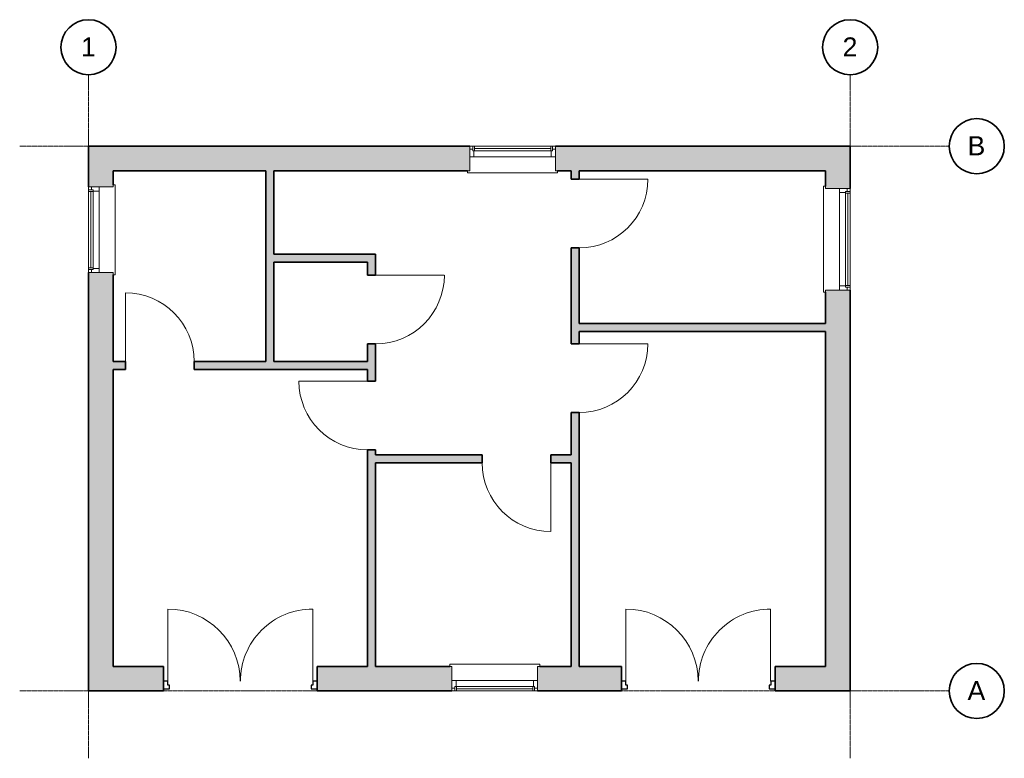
# Model space of a CAD drawing. Header units: millimetres. Extents: x -7736 to 3873, y -9555 to -846.
import ezdxf

# ---------------------------------------------------------------- set-up
doc = ezdxf.new("R2010")
doc.units = ezdxf.units.MM
doc.linetypes.add('Grid Line', pattern=[21, 12, -3, 3, -3])
for name, color, linetype, lineweight in [('A-DOOR', 31, 'Continuous', 18), ('A-DOOR-FRAM', 31, 'Continuous', 25), ('A-GLAZ', 151, 'Continuous', 18), ('A-WALL', 113, 'Continuous', 18), ('A-WALL-PATT', 111, 'Continuous', 18), ('I-WALL', 2, 'Continuous', 18), ('S-GRID', 1, 'Continuous', 9), ('S-GRID-IDEN', 1, 'Continuous', 35)]:
    doc.layers.add(name, color=color, linetype=linetype, lineweight=lineweight)
doc.styles.add('Arial', font='arial.ttf', dxfattribs={"height": 225})

# ---------------------------------------------------------------- blocks, each defined once
blk = doc.blocks.new('IntSgl _1_ - 42 - 810 x 2110mm-348658-Upstairs level Walls')
at = {"layer": 'A-DOOR'}
blk.add_line((405, -48), (405, -857), dxfattribs=at)
blk.add_arc((405, -48), 810, 180, 270, dxfattribs=at)
blk = doc.blocks.new('IntSgl _1_ - 49 - 900 x 1989mm-348771-Upstairs level Walls')
at = {"layer": 'A-DOOR'}
blk.add_line((405, -48), (405, -857), dxfattribs=at)
blk.add_arc((405, -48), 810, 180, 270, dxfattribs=at)
blk = doc.blocks.new('IntSgl _1_ - 49 - 900 x 1989mm-346521-Upstairs level Walls')
at = {"layer": 'A-DOOR'}
blk.add_line((405, -48), (405, -857), dxfattribs=at)
blk.add_arc((405, -48), 810, 180, 270, dxfattribs=at)
blk = doc.blocks.new('IntSgl _1_ - 49 - 900 x 1989mm-349108-Upstairs level Walls')
at = {"layer": 'A-DOOR'}
blk.add_line((405, 47), (405, 857), dxfattribs=at)
blk.add_arc((405, 47), 810, 90, 180, dxfattribs=at)
blk = doc.blocks.new('Concept ExtDbl - 62 - 1810 x 2110mm-439017-Upstairs level Walls')
at = {"layer": 'A-DOOR'}
for p, q in [((-853, -821), (-853, 31)), ((854, -821), (854, 31))]:
    blk.add_line(p, q, dxfattribs=at)
for centre, start, end in [((-853, 31), 270, 0), ((854, 31), 180, 270)]:
    blk.add_arc(centre, 852, start, end, dxfattribs=at)
at = {"layer": 'A-DOOR-FRAM'}
for p, q in [((-834, 120), (-905, 120)), ((-834, 78), (-834, 120)), ((905, 120), (834, 120)), ((834, 120), (834, 78)), ((-905, 31), (-856, 31)), ((-856, 31), (-856, 78)), ((-856, 78), (-834, 78)), ((834, 78), (856, 78)), ((856, 78), (856, 31)), ((856, 31), (905, 31))]:
    blk.add_line(p, q, dxfattribs=at)
blk = doc.blocks.new('Plain Composite - 65 - slim south windows-439018-Upstairs level Walls')
at = {"layer": 'A-GLAZ'}
for p, q in [((215, 153), (-795, 153)), ((-795, 153), (-795, -137)), ((-795, 143), (-795, 25)), ((-795, 119), (-760, 119)), ((180, 153), (-760, 153)), ((-760, 153), (-760, 100)), ((-740, 153), (-740, 100)), ((-740, 127), (160, 127)), ((160, 100), (160, 153)), ((180, 100), (180, 153)), ((180, 119), (215, 119)), ((215, -137), (215, 153)), ((215, 25), (215, 143)), ((215, 29), (-795, 29)), ((-760, 100), (180, 100)), ((-745, 99), (-745, 29)), ((165, 29), (165, 99)), ((-820, -137), (-820, -162)), ((-795, -137), (-820, -137)), ((-820, -162), (240, -162)), ((240, -137), (215, -137)), ((240, -162), (240, -137))]:
    blk.add_line(p, q, dxfattribs=at)
blk = doc.blocks.new('Plain Composite - 65 - slim south windows-359051-Upstairs level Walls')
at = {"layer": 'A-GLAZ'}
for p, q in [((-820, 162), (240, 162)), ((-820, 137), (-820, 162)), ((-795, 137), (-820, 137)), ((-795, -153), (-795, 137)), ((215, 137), (215, -153)), ((240, 137), (215, 137)), ((240, 162), (240, 137)), ((-795, -143), (-795, -25)), ((215, -29), (-795, -29)), ((-760, -153), (-760, -100)), ((-760, -100), (180, -100)), ((-745, -99), (-745, -29)), ((-740, -153), (-740, -100)), ((160, -100), (160, -153)), ((165, -29), (165, -99)), ((180, -100), (180, -153)), ((215, -25), (215, -143)), ((-795, -119), (-760, -119)), ((215, -153), (-795, -153)), ((180, -153), (-760, -153)), ((-740, -127), (160, -127)), ((180, -119), (215, -119))]:
    blk.add_line(p, q, dxfattribs=at)
blk = doc.blocks.new('Plain Composite - 67 - 1200x 1200mm dp Top Hung-439020-Upstairs level Walls')
at = {"layer": 'A-GLAZ'}
for p, q in [((310, 153), (-890, 153)), ((-890, 153), (-890, -137)), ((-890, 143), (-890, 25)), ((-890, 119), (-855, 119)), ((275, 153), (-855, 153)), ((-855, 153), (-855, 100)), ((-835, 153), (-835, 100)), ((-835, 127), (255, 127)), ((255, 100), (255, 153)), ((275, 100), (275, 153)), ((275, 119), (310, 119)), ((310, -137), (310, 153)), ((310, 25), (310, 143)), ((310, 29), (-890, 29)), ((-855, 100), (275, 100)), ((-840, 99), (-840, 29)), ((260, 29), (260, 99)), ((-915, -137), (-915, -162)), ((-890, -137), (-915, -137)), ((-915, -162), (335, -162)), ((335, -137), (310, -137)), ((335, -162), (335, -137))]:
    blk.add_line(p, q, dxfattribs=at)
blk = doc.blocks.new('Grid - Grid Head - Circle-24584-Upstairs level Walls')
at = {"layer": 'S-GRID-IDEN'}
blk.add_circle((0, 0), 6.5, dxfattribs=at)

msp = doc.modelspace()

# ---------------------------------------------------------------- hatches: boundary and pattern name
at = {"layer": 'A-WALL-PATT'}
h = msp.add_hatch(color=256, dxfattribs=at)
h.paths.add_polyline_path([(2055, -2628), (2055, -2338), (-1420, -2338), (-1420, -2628), (1765, -2628)])
h.paths.add_polyline_path([(-2455, -2628), (-2430, -2628), (-2430, -2338), (-6925, -2338), (-6925, -2628), (-4740, -2628)])
h = msp.add_hatch(color=256, dxfattribs=at)
h.paths.add_polyline_path([(-6635, -8471), (-6635, -3828), (-6925, -3828), (-6925, -8471)])
h.paths.add_polyline_path([(-6925, -2818), (-6635, -2818), (-6635, -2628), (-6925, -2628), (-6925, -2793)])
for points in [[(-4740, -4876), (-4740, -2628), (-4835, -2628), (-4835, -4876)], [(-3635, -3706), (-3635, -3611), (-4740, -3611), (-4740, -3706)], [(1765, -4523), (1765, -4428), (-1140, -4428), (-1140, -4523)]]:
    msp.add_hatch(color=256, dxfattribs=at).paths.add_polyline_path(points)
h = msp.add_hatch(color=256, dxfattribs=at)
h.paths.add_polyline_path([(-1140, -4428), (-1140, -3538), (-1235, -3538), (-1235, -4428)])
h.paths.add_polyline_path([(-1140, -2728), (-1140, -2628), (-1235, -2628), (-1235, -2728)])
h = msp.add_hatch(color=256, dxfattribs=at)
h.paths.add_polyline_path([(2055, -8761), (2055, -4035), (1765, -4035), (1765, -8761)])
h.paths.add_polyline_path([(2055, -2835), (2055, -2628), (1765, -2628), (1765, -2835)])
h = msp.add_hatch(color=256, dxfattribs=at)
h.paths.add_polyline_path([(-3540, -8471), (-3540, -5919), (-3635, -5919), (-3635, -8471)])
h.paths.add_polyline_path([(-3635, -5109), (-3540, -5109), (-3540, -4669), (-3635, -4669), (-3635, -4971)])
h.paths.add_polyline_path([(-3540, -3859), (-3540, -3611), (-3635, -3611), (-3635, -3859)])
h = msp.add_hatch(color=256, dxfattribs=at)
h.paths.add_polyline_path([(-1140, -8471), (-1140, -5478), (-1235, -5478), (-1235, -8471)])
h.paths.add_polyline_path([(-1140, -4668), (-1140, -4428), (-1235, -4428), (-1235, -4668)])
h = msp.add_hatch(color=256, dxfattribs=at)
h.paths.add_polyline_path([(-3635, -4971), (-3635, -4876), (-5680, -4876), (-5680, -4971), (-4740, -4971)])
h.paths.add_polyline_path([(-6490, -4971), (-6490, -4876), (-6635, -4876), (-6635, -4971)])
h = msp.add_hatch(color=256, dxfattribs=at)
h.paths.add_polyline_path([(-1235, -6071), (-1235, -5976), (-1475, -5976), (-1475, -6071)])
h.paths.add_polyline_path([(-2285, -6071), (-2285, -5976), (-3540, -5976), (-3540, -6071)])
h = msp.add_hatch(color=256, dxfattribs=at)
h.paths.add_polyline_path([(1765, -8761), (1765, -8471), (1170, -8471), (1170, -8761)])
h.paths.add_polyline_path([(-640, -8761), (-640, -8471), (-1630, -8471), (-1630, -8761), (-1140, -8761)])
h.paths.add_polyline_path([(-2665, -8761), (-2640, -8761), (-2640, -8471), (-4230, -8471), (-4230, -8761), (-3540, -8761)])
h.paths.add_polyline_path([(-6040, -8761), (-6040, -8471), (-6925, -8471), (-6925, -8761), (-6635, -8761)])

# ---------------------------------------------------------------- linework, layer by layer
at = {"layer": 'A-WALL', "lineweight": 35}
for p, q in [((-2430, -2338), (-6925, -2338)), ((-6925, -2338), (-6925, -2818)), ((2055, -2338), (-1420, -2338)), ((2055, -2835), (2055, -2338)), ((-6635, -2628), (-4835, -2628)), ((-6635, -2793), (-6635, -2628)), ((-4740, -2628), (-2455, -2628)), ((-1395, -2628), (-1235, -2628)), ((-1140, -2628), (1765, -2628)), ((1765, -2628), (1765, -2810)), ((-6925, -3828), (-6925, -8761)), ((-6635, -4876), (-6635, -3853)), ((1765, -4060), (1765, -4428)), ((2055, -8761), (2055, -4035)), ((1765, -4523), (1765, -8471)), ((-6635, -8471), (-6635, -4971)), ((-6040, -8471), (-6635, -8471)), ((-6040, -8761), (-6040, -8471)), ((-3635, -8471), (-4230, -8471)), ((-4230, -8471), (-4230, -8761)), ((-2665, -8471), (-3540, -8471)), ((-1235, -8471), (-1605, -8471)), ((-640, -8471), (-1140, -8471)), ((-640, -8761), (-640, -8471)), ((1765, -8471), (1170, -8471)), ((1170, -8471), (1170, -8761)), ((-6925, -8761), (-6040, -8761)), ((-4230, -8761), (-2640, -8761)), ((-1630, -8761), (-640, -8761)), ((1170, -8761), (2055, -8761))]:
    msp.add_line(p, q, dxfattribs=at)
at = {"layer": 'I-WALL', "lineweight": 35}
for p, q in [((-4835, -2628), (-4835, -4876)), ((-4740, -3611), (-4740, -2628)), ((-1235, -2628), (-1235, -2728)), ((-1140, -2728), (-1140, -2628)), ((-1235, -2728), (-1140, -2728)), ((-1140, -3538), (-1235, -3538)), ((-1235, -3538), (-1235, -4668)), ((-1140, -4428), (-1140, -3538)), ((-3540, -3611), (-4740, -3611)), ((-4740, -4876), (-4740, -3706)), ((-4740, -3706), (-3635, -3706)), ((-3635, -3706), (-3635, -3859)), ((-3540, -3859), (-3540, -3611)), ((-3635, -3859), (-3540, -3859)), ((1765, -4428), (-1140, -4428)), ((-1140, -4668), (-1140, -4523)), ((-1140, -4523), (1765, -4523)), ((-3635, -4669), (-3635, -4876)), ((-3540, -4669), (-3635, -4669)), ((-3540, -5109), (-3540, -4669)), ((-1235, -4668), (-1140, -4668)), ((-6490, -4876), (-6635, -4876)), ((-6635, -4971), (-6490, -4971)), ((-6490, -4971), (-6490, -4876)), ((-4835, -4876), (-5680, -4876)), ((-5680, -4876), (-5680, -4971)), ((-5680, -4971), (-3635, -4971)), ((-3635, -4876), (-4740, -4876)), ((-3635, -4971), (-3635, -5109)), ((-3635, -5109), (-3540, -5109)), ((-1235, -5478), (-1235, -5976)), ((-1140, -5478), (-1235, -5478)), ((-1140, -8471), (-1140, -5478)), ((-3635, -5919), (-3635, -8471)), ((-3540, -5919), (-3635, -5919)), ((-3540, -5976), (-3540, -5919)), ((-2285, -5976), (-3540, -5976)), ((-2285, -6071), (-2285, -5976)), ((-1235, -5976), (-1475, -5976)), ((-1475, -5976), (-1475, -6071)), ((-3540, -8471), (-3540, -6071)), ((-3540, -6071), (-2285, -6071)), ((-1475, -6071), (-1235, -6071)), ((-1235, -6071), (-1235, -8471))]:
    msp.add_line(p, q, dxfattribs=at)
at = {"layer": 'S-GRID', "linetype": 'Grid Line'}
for p, q in [((-6925, -9555), (-6925, -1496)), ((2055, -9555), (2055, -1496)), ((-7736, -2338), (3223, -2338)), ((-7736, -8761), (3223, -8761))]:
    msp.add_line(p, q, dxfattribs=at)

# ---------------------------------------------------------------- block references
at = {"layer": 'A-DOOR'}
for name, p, rotation in [('IntSgl _1_ - 49 - 900 x 1989mm-346521-Upstairs level Walls', (-1187, -3133), 89.99999999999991), ('IntSgl _1_ - 42 - 810 x 2110mm-348658-Upstairs level Walls', (-3587, -4264), 89.99999999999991), ('IntSgl _1_ - 49 - 900 x 1989mm-346521-Upstairs level Walls', (-6085, -4924), 180), ('IntSgl _1_ - 49 - 900 x 1989mm-348771-Upstairs level Walls', (-1187, -5073), 89.99999999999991), ('IntSgl _1_ - 49 - 900 x 1989mm-349108-Upstairs level Walls', (-3587, -5514), 89.99999999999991)]:
    msp.add_blockref(name, p, dxfattribs=dict(at, rotation=rotation))
msp.add_blockref('IntSgl _1_ - 49 - 900 x 1989mm-346521-Upstairs level Walls', (-1880, -6024), dxfattribs=at)
at = {"layer": 'A-DOOR-FRAM', "lineweight": 18, "rotation": 180}
for p in [(-5135, -8616), (265, -8616)]:
    msp.add_blockref('Concept ExtDbl - 62 - 1810 x 2110mm-439017-Upstairs level Walls', p, dxfattribs=at)
at = {"layer": 'A-GLAZ'}
for name, p, rotation in [('Plain Composite - 65 - slim south windows-359051-Upstairs level Walls', (-2215, -2491), 180), ('Plain Composite - 65 - slim south windows-359051-Upstairs level Walls', (-6771, -3613), 269.9999999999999), ('Plain Composite - 67 - 1200x 1200mm dp Top Hung-439020-Upstairs level Walls', (1902, -3725), 269.9999999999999), ('Plain Composite - 65 - slim south windows-439018-Upstairs level Walls', (-2425, -8608), 180)]:
    msp.add_blockref(name, p, dxfattribs=dict(at, rotation=rotation))
at = {"layer": 'S-GRID-IDEN', "xscale": 49.99999999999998, "yscale": 49.99999999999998, "zscale": 49.99999999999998}
for p in [(-6925, -1171), (2055, -1171)]:
    msp.add_blockref('Grid - Grid Head - Circle-24584-Upstairs level Walls', p, dxfattribs=at)
at = {"layer": 'S-GRID-IDEN', "xscale": 49.99999999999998, "yscale": 49.99999999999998, "zscale": 49.99999999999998, "rotation": 269.9999999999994}
for p in [(3548, -2338), (3548, -8761)]:
    msp.add_blockref('Grid - Grid Head - Circle-24584-Upstairs level Walls', p, dxfattribs=at)

# ---------------------------------------------------------------- next in the draw order: texts
at = {"layer": 'S-GRID-IDEN', "lineweight": 9, "char_height": 225, "attachment_point": 1, "style": 'Arial', "bg_fill": 3, "box_fill_scale": 1.25, "bg_fill_color": 256, "bg_fill_true_color": 13158600, "bg_fill_transparency": 0}
for s, insert, width in [('1', (-7014, -1055), 212.45), ('2', (1966, -1055), 212.45), ('B', (3439, -2220), 256.54), ('A', (3439, -8644), 256.54)]:
    msp.add_mtext(s, dxfattribs=dict(at, insert=insert, width=width))

doc.saveas('drawing.dxf')
